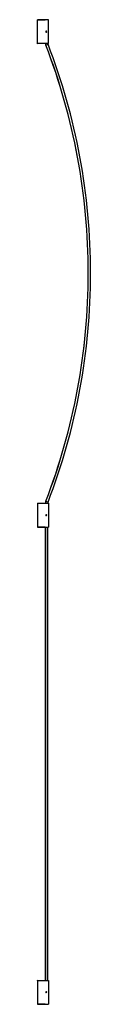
# Model space of a CAD drawing. Header units: millimetres. Extents: x 1913 to 4073, y 3699 to 6791.
# Tile 1 of 2: x 1913 to 2081, y 3699 to 6791. Entities that reach past the tile are written whole.
import ezdxf

# ---------------------------------------------------------------- set-up
doc = ezdxf.new("R2010")
doc.units = ezdxf.units.MM
doc.header["$LTSCALE"] = 20

msp = doc.modelspace()

# ---------------------------------------------------------------- linework, layer by layer
at = {"color": 7, "linetype": 'Continuous', "lineweight": 25}
for p, q in [((1948.5, 6791.2), (1913.5, 6791.2)), ((1913.5, 6716.2), (1913.5, 6791.2)), ((1914, 6791.4), (1938, 6791.2)), ((1948.5, 6716.2), (1948.5, 6791.2)), ((1940.7, 6754.1), (1941.5, 6754.5)), ((1940.7, 6753.2), (1940.7, 6754.1)), ((1940.7, 6753.2), (1941.5, 6752.8)), ((1941.5, 6754.9), (1941.5, 6755.2)), ((1942.2, 6754.1), (1941.5, 6754.5)), ((1942.2, 6753.2), (1941.5, 6752.8)), ((1941.5, 6752.5), (1941.5, 6752.2)), ((1942.2, 6753.2), (1942.2, 6754.1)), ((1948.5, 6716.2), (1913.5, 6716.2)), ((1938, 6716.2), (1914, 6716)), ((1940, 6711.7), (1940.2, 6711.8)), ((1940.2, 6711.8), (1947.2, 6714.4)), ((2073.5, 5995.3), (2073.3, 5995.3)), ((1913.5, 5272.5), (1913.5, 5197.5)), ((1913.5, 5272.5), (1948.5, 5272.5)), ((1914, 5272.7), (1938, 5272.5)), ((1940, 5278.9), (1940.2, 5278.8)), ((1940.2, 5278.8), (1947.2, 5276.1)), ((1948.5, 5272.5), (1948.5, 5197.5)), ((1940.7, 5235.4), (1941.5, 5235.9)), ((1940.7, 5234.6), (1940.7, 5235.4)), ((1940.7, 5234.6), (1941.5, 5234.1)), ((1941.5, 5236.2), (1941.5, 5236.5)), ((1942.2, 5235.4), (1941.5, 5235.9)), ((1942.2, 5234.6), (1941.5, 5234.1)), ((1941.5, 5233.8), (1941.5, 5233.5)), ((1942.2, 5234.6), (1942.2, 5235.4)), ((1913.5, 5197.5), (1948.5, 5197.5)), ((1938, 5197.5), (1914, 5197.3)), ((1938.8, 5197.5), (1938.8, 3774.4)), ((1939, 3774.4), (1939, 5197.5)), ((1946.5, 3774.4), (1946.5, 5197.5)), ((1913.5, 3774.4), (1913.5, 3699.4)), ((1913.5, 3774.4), (1948.5, 3774.4)), ((1914, 3774.6), (1938, 3774.4)), ((1948.5, 3774.4), (1948.5, 3699.4)), ((1940.7, 3737.3), (1941.5, 3737.7)), ((1940.7, 3736.4), (1940.7, 3737.3)), ((1940.7, 3736.4), (1941.5, 3736)), ((1941.5, 3738.1), (1941.5, 3738.4)), ((1942.2, 3737.3), (1941.5, 3737.7)), ((1942.2, 3736.4), (1941.5, 3736)), ((1941.5, 3735.7), (1941.5, 3735.4)), ((1942.2, 3736.4), (1942.2, 3737.3)), ((1913.5, 3699.4), (1948.5, 3699.4)), ((1938, 3699.4), (1914, 3699.2))]:
    msp.add_line(p, q, dxfattribs=at)
for centre, radius, start, end in [((1914, 6790.9), 0.5, 89.5, 144.4686), ((1909.9, 6791.2), 4.08, 359.0012, 1.9417), ((1941.5, 6753.7), 1.65, 0, 180), ((1941.5, 6753.7), 1.65, 180, 0), ((1941.5, 6753.7), 1.5, 90, 270), ((1941.5, 6753.7), 1.22, 90, 270), ((1941.5, 6753.7), 1.5, 270, 90), ((1941.5, 6753.7), 1.22, 270, 90), ((1914, 6716.5), 0.5, 215.5314, 270.5), ((1909.2, 6716.1), 4.79, 358.2748, 0.7823), ((1956.5, 6718), 17.6, 186.0354, 201.0746), ((1956.5, 6718), 17.4, 186.0941, 201.0746), ((80.9, 5995.3), 1992.4, 0, 21.0746), ((80.9, 5995.3), 1992.6, 0, 21.0746), ((1956.5, 6718), 10, 190.7342, 201.0746), ((80.9, 5995.3), 2000, 0, 21.0746), ((80.9, 5995.3), 1992.4, 338.9254, 0), ((80.9, 5995.3), 1992.6, 338.9254, 0), ((80.9, 5995.3), 2000, 338.9254, 0), ((1914, 5272.2), 0.5, 89.5, 144.4686), ((1909.9, 5272.6), 4.08, 359.0012, 1.9417), ((1956.5, 5272.5), 17.6, 158.9254, 180), ((1956.5, 5272.5), 17.4, 158.9254, 180), ((1956.5, 5272.5), 10, 158.9254, 180), ((1941.5, 5235), 1.65, 0, 180), ((1941.5, 5235), 1.65, 180, 0), ((1941.5, 5235), 1.5, 90, 270), ((1941.5, 5235), 1.22, 90, 270), ((1941.5, 5235), 1.5, 270, 90), ((1941.5, 5235), 1.22, 270, 90), ((1914, 5197.8), 0.5, 215.5314, 270.5), ((1909.9, 5197.4), 4.08, 358.0583, 0.9988), ((1914, 3774.1), 0.5, 89.5, 144.4686), ((1909.9, 3774.4), 4.08, 359.0012, 1.9417), ((1941.5, 3736.9), 1.65, 0, 180), ((1941.5, 3736.9), 1.65, 180, 0), ((1941.5, 3736.9), 1.5, 90, 270), ((1941.5, 3736.9), 1.22, 90, 270), ((1941.5, 3736.9), 1.5, 270, 90), ((1941.5, 3736.9), 1.22, 270, 90), ((1914, 3699.7), 0.5, 215.5314, 270.5), ((1909.9, 3699.3), 4.08, 358.0583, 0.9988)]:
    msp.add_arc(centre, radius, start, end, dxfattribs=at)

doc.saveas('drawing.dxf')
